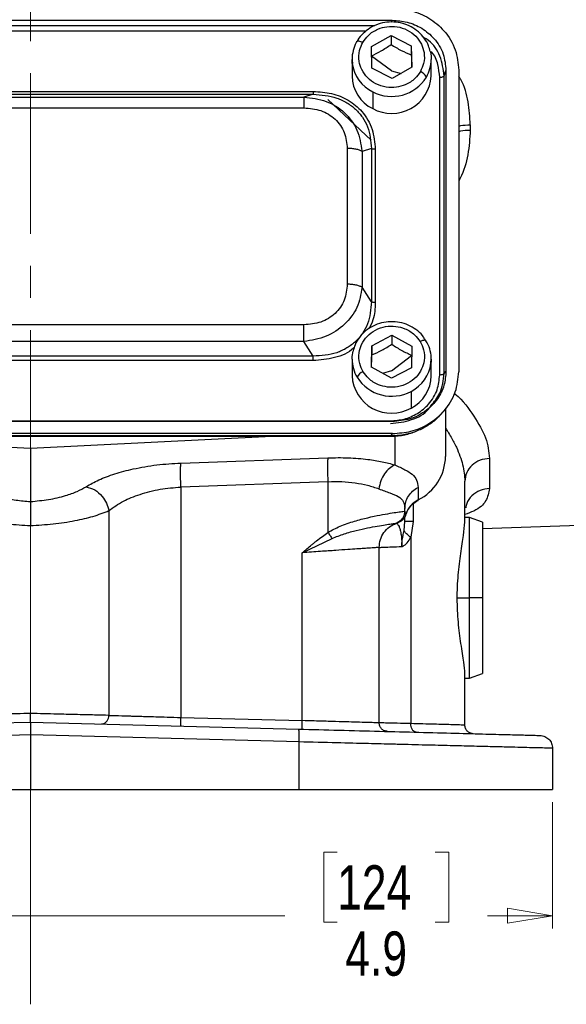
# Model space of a CAD drawing. Header units: inches. Extents: x 0.6 to 16.3, y 0.2 to 11.5.
# Tile 4 of 13: x 4.4 to 6.1, y 4 to 7. Entities that reach past the tile are written whole.
import ezdxf

# ---------------------------------------------------------------- set-up
doc = ezdxf.new("R2010")
doc.units = ezdxf.units.IN
doc.header["$MEASUREMENT"] = 0
doc.linetypes.add('CENTERX2', pattern=[0.8, 0.5, -0.1, 0.1, -0.1])
doc.styles.add('SLDTEXTSTYLE0', font='TXT', dxfattribs={"width": 0.75})
doc.dimstyles.new('SLDDIMSTYLE3', dxfattribs={"dimtxt": 0.137795, "dimasz": 0.14, "dimexe": 0, "dimexo": 0.0625, "dimgap": 0.034449, "dimtad": 0, "dimdec": 1, "dimlfac": 1.5, "dimrnd": 1e-09, "dimzin": 12, "dimdsep": 46, "dimtxsty": 'SLDTEXTSTYLE0', "dimblk1": 'CLOSED', "dimblk2": 'CLOSED', "dimsah": 1, "dimcen": 0.09, "dimadec": 0, "dimazin": 3, "dimtfac": 1, "dimtofl": 0, "dimtmove": 0, "dimatfit": 3, "dimldrblk": 'CLOSED', "dimfxl": 0, "dimfrac": 2, "dimtolj": 1, "dimtzin": 12, "dimarcsym": 0})

# ---------------------------------------------------------------- blocks, each defined once
blk = doc.blocks.new('_Closed')
at = {"color": 0, "linetype": 'ByBlock', "lineweight": -2}
for p, q in [((-1, 0.166667), (0, 0)), ((-1, 0.166667), (-1, -0.166667)), ((0, 0), (-1, -0.166667)), ((0, 0), (-1, 0))]:
    blk.add_line(p, q, dxfattribs=at)
blk = doc.blocks.new('_D_10')
at = {"color": 7, "linetype": 'Continuous', "lineweight": 0}
for p, q in [((2.851, 4.5995), (2.851, 4.2058)), ((6.1043, 4.5995), (6.1043, 4.2058)), ((5.4335, 4.4437), (5.3915, 4.4437)), ((5.3915, 4.4437), (5.3915, 4.2249)), ((5.7389, 4.4437), (5.7809, 4.4437)), ((5.7809, 4.4437), (5.7809, 4.2249)), ((2.851, 4.2452), (5.2706, 4.2452)), ((6.1043, 4.2452), (5.9018, 4.2452)), ((5.3915, 4.2249), (5.4335, 4.2249)), ((5.7809, 4.2249), (5.7389, 4.2249))]:
    blk.add_line(p, q, dxfattribs=at)
at = {"color": 7, "linetype": 'Continuous', "lineweight": 18, "xscale": 0.14, "yscale": 0.14, "rotation": 180.0000000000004}
blk.add_blockref('_Closed', (2.851, 4.2452, 0.0131), dxfattribs=at)
at = {"color": 7, "linetype": 'Continuous', "lineweight": 18, "xscale": 0.14, "yscale": 0.14}
blk.add_blockref('_Closed', (6.1043, 4.2452, 0.0131), dxfattribs=at)
at = {"color": 7, "linetype": 'Continuous', "lineweight": 18, "char_height": 0.1378, "attachment_point": 1, "style": 'SLDTEXTSTYLE0'}
for s, insert in [('124', (5.4335, 4.4025)), ('4.9', (5.4589, 4.1964))]:
    blk.add_mtext(s, dxfattribs=dict(at, insert=insert))

msp = doc.modelspace()

# ---------------------------------------------------------------- linework, layer by layer
at = {"color": 7, "linetype": 'CENTERX2', "lineweight": 18}
for p, q in [((4.4777, 3.9695), (4.4777, 10.3035)), ((4.4777, 5.4605), (4.4777, 3.9695))]:
    msp.add_line(p, q, dxfattribs=at)
at = {"color": 7, "linetype": 'Continuous', "lineweight": 25}
for p, q in [((3.351, 7.0342), (5.605, 7.0342)), ((5.5398, 6.9522), (5.6012, 6.9873)), ((5.6012, 6.9873), (5.6644, 6.9551)), ((5.6012, 6.9873), (5.6012, 6.9586)), ((5.5416, 6.885), (5.5398, 6.9522)), ((5.6644, 6.9551), (5.6663, 6.888)), ((5.6644, 6.9551), (5.6644, 6.9265)), ((5.4797, 6.9124), (5.4797, 6.8603)), ((5.7263, 6.8603), (5.7263, 6.9124)), ((5.6049, 6.8529), (5.5416, 6.885)), ((5.6663, 6.888), (5.6049, 6.8529)), ((5.7667, 6.861), (5.7724, 6.8779)), ((5.7724, 6.8779), (5.7724, 5.9407)), ((5.8123, 6.8791), (5.8123, 5.9396)), ((5.7529, 5.9302), (5.7529, 6.8568)), ((5.7667, 5.9344), (5.7667, 6.861)), ((3.5973, 6.8128), (5.3587, 6.8128)), ((5.5441, 6.8113), (5.5441, 6.7592)), ((3.5973, 6.804), (5.3587, 6.804)), ((3.6264, 6.7949), (5.3296, 6.7949)), ((5.3587, 6.804), (5.3296, 6.7949)), ((5.4042, 6.7871), (5.5397, 6.6606)), ((3.6264, 6.7613), (5.3296, 6.7613)), ((5.8482, 6.7087), (5.8482, 6.6923)), ((5.4647, 6.6352), (5.4647, 6.2121)), ((5.54, 6.6347), (5.5109, 6.6256)), ((5.5109, 6.6256), (5.5109, 6.2025)), ((5.54, 6.6347), (5.54, 6.1574)), ((5.5521, 6.6322), (5.5521, 6.1548)), ((5.54, 6.1574), (5.5109, 6.2025)), ((5.3296, 6.086), (3.6264, 6.086)), ((5.541, 6.0207), (5.6037, 6.0537)), ((5.6037, 6.0537), (5.6657, 6.0195)), ((5.6037, 6.0537), (5.6037, 6.025)), ((5.7095, 6.0363), (5.7059, 6.0417)), ((5.3296, 6.0333), (3.6264, 6.0333)), ((5.3587, 5.9881), (5.3296, 6.0333)), ((5.5403, 5.9534), (5.541, 6.0207)), ((5.541, 6.0207), (5.541, 5.992)), ((5.6657, 6.0195), (5.665, 5.9523)), ((5.3587, 5.9881), (3.5973, 5.9881)), ((5.3587, 5.9743), (3.5973, 5.9743)), ((5.4797, 5.9788), (5.4797, 5.9267)), ((5.6023, 5.9193), (5.5403, 5.9534)), ((5.665, 5.9523), (5.6023, 5.9193)), ((5.7263, 5.9267), (5.7263, 5.9788)), ((5.7667, 5.9344), (5.7724, 5.9407)), ((5.6636, 5.8786), (5.6636, 5.8265)), ((5.7497, 5.8007), (5.7561, 5.8063)), ((5.7559, 5.8061), (5.7635, 5.8144)), ((5.771, 5.8257), (5.771, 5.6761)), ((5.605, 5.7844), (3.351, 5.7844)), ((3.3568, 5.7868), (5.5993, 5.7868)), ((5.6062, 5.7471), (3.3498, 5.7471)), ((3.3534, 5.7385), (5.6026, 5.7385)), ((5.5993, 5.7395), (3.3568, 5.7395)), ((3.7258, 5.7385), (4.4777, 5.7017)), ((4.4777, 5.7017), (5.2296, 5.7385)), ((5.6062, 5.7471), (5.5993, 5.7395)), ((4.4777, 5.7017), (4.4777, 5.5353)), ((4.9464, 5.6552), (5.4043, 5.6717)), ((5.9082, 5.6699), (5.9082, 5.5759)), ((5.4043, 5.5971), (4.9464, 5.5806)), ((5.4043, 5.5971), (5.4043, 5.4394)), ((5.831, 5.4707), (5.831, 5.5987)), ((4.9464, 5.5806), (4.9464, 4.8629)), ((5.6854, 5.5793), (5.6854, 5.5402)), ((4.7221, 5.5071), (4.7221, 4.8694)), ((5.6443, 5.5056), (5.6443, 5.5141)), ((5.6194, 5.4685), (5.6217, 5.4692)), ((5.6213, 5.4694), (5.6241, 5.4708)), ((5.6217, 5.4692), (5.6224, 5.4695)), ((5.6224, 5.4695), (5.6244, 5.4701)), ((5.6431, 5.4856), (5.6385, 5.4856)), ((5.6416, 5.4447), (5.6443, 5.4736)), ((5.6443, 5.4736), (5.6443, 5.4875)), ((5.6701, 5.4736), (5.6629, 5.4242)), ((5.8457, 5.4856), (5.831, 5.4856)), ((5.8857, 5.471), (5.8457, 5.4856)), ((5.8457, 5.2356), (5.8457, 5.4856)), ((5.8857, 5.4511), (6.8388, 5.4844)), ((5.8857, 5.471), (5.8857, 5.2356)), ((5.3243, 5.376), (5.4175, 5.4203)), ((5.6629, 5.4242), (5.6629, 4.8437)), ((5.3243, 4.853), (5.3243, 5.376)), ((5.5643, 4.8461), (5.5643, 5.3925)), ((5.8457, 4.9855), (5.8457, 5.2356)), ((5.8857, 5.2356), (5.8457, 5.2356)), ((5.8857, 5.2356), (5.8857, 5.0001)), ((5.831, 4.8391), (5.831, 5.0004)), ((5.8457, 4.9855), (5.8857, 5.0001)), ((5.831, 4.9855), (5.8457, 4.9855)), ((3.6418, 4.8267), (4.4777, 4.8486)), ((4.4777, 4.8486), (5.3136, 4.8267)), ((4.9464, 4.8629), (5.3243, 4.853)), ((4.4777, 4.8086), (3.6407, 4.7867)), ((5.3146, 4.7867), (4.4777, 4.8086)), ((4.4777, 4.8086), (4.4777, 4.6389)), ((5.3146, 4.6389), (5.3146, 4.7867)), ((6.1043, 4.767), (6.1043, 4.6389)), ((3.6407, 4.6389), (4.4777, 4.6389)), ((4.4777, 4.6389), (5.3146, 4.6389)), ((5.3146, 4.6389), (6.1043, 4.6389))]:
    msp.add_line(p, q, dxfattribs=at)
at = {"color": 8, "linetype": 'Continuous', "lineweight": 25}
for p, q in [((5.603, 7.0284), (5.605, 7.0342)), ((5.5502, 7.0173), (3.4052, 7.0173)), ((5.523, 7.0003), (3.4329, 7.0003)), ((5.603, 6.8765), (5.5406, 6.9229)), ((5.603, 6.8765), (5.6323, 6.8685)), ((5.603, 5.9429), (5.6654, 5.9906)), ((5.603, 5.9429), (5.5744, 5.9346)), ((5.5993, 5.7393), (5.5993, 5.7395)), ((5.6131, 5.74), (5.6131, 5.6496)), ((5.6701, 5.5286), (5.6701, 5.4736)), ((5.6478, 5.4965), (5.6473, 5.4978)), ((5.8076, 5.2356), (5.8457, 5.2356))]:
    msp.add_line(p, q, dxfattribs=at)
at = {"color": 7, "linetype": 'Continuous', "lineweight": 25, "flags": 128}
for points in [[(5.4947, 6.9674), (5.495, 6.9687), (5.4961, 6.9696), (5.4978, 6.9701), (5.5001, 6.97), (5.503, 6.9695), (5.5062, 6.9686), (5.5097, 6.9673), (5.5134, 6.9655)], [(5.7237, 6.9362), (5.7258, 6.9229), (5.7263, 6.9124)], [(5.4804, 6.9), (5.4802, 6.9019), (5.4797, 6.9124)], [(5.4797, 5.9788), (5.48, 5.9875), (5.4827, 6.0042)], [(5.7263, 5.9788), (5.726, 5.9702), (5.7256, 5.966)], [(5.6849, 5.5388), (5.6852, 5.5391), (5.6854, 5.5402)]]:
    msp.add_lwpolyline(points, dxfattribs=at)
at = {"color": 8, "linetype": 'Continuous', "lineweight": 25, "flags": 128}
msp.add_lwpolyline([(5.7101, 6.0367), (5.7101, 6.0367), (5.709, 6.0376), (5.7073, 6.038), (5.705, 6.038), (5.7022, 6.0374), (5.699, 6.0364), (5.6955, 6.035), (5.6918, 6.0333)], dxfattribs=at)
at = {"color": 8, "linetype": 'Continuous', "lineweight": 25}
for centre, radius, start, end in [((5.5945, 6.9147), 0.1151, 187.3489, 244.0143), ((5.6173, 6.9126), 0.109, 329.6103, 359.9186), ((5.5888, 5.979), 0.1091, 180.0935, 211.3354), ((5.6113, 5.9813), 0.1153, 296.9857, 352.3833)]:
    msp.add_arc(centre, radius, start, end, dxfattribs=at)
at = {"color": 7, "linetype": 'Continuous', "lineweight": 25}
for centre, radius, start, end in [((5.6812, 6.8432), 0.0333, 25.1323, 69.9201), ((5.5932, 6.8615), 0.1135, 180.6065, 244.3757), ((5.6034, 6.8672), 0.1232, 241.2416, 356.8244), ((5.6028, 6.9246), 0.1277, 242.6263, 328.2286), ((5.6028, 5.9337), 0.1233, 183.2288, 299.5765), ((5.5264, 5.9081), 0.0339, 111.097, 155.2555), ((5.6032, 5.9913), 0.1279, 212.663, 298.1837), ((5.6125, 5.9282), 0.1138, 296.6672, 359.2818), ((5.6167, 5.6784), 0.1543, 296.448, 359.1655), ((5.7198, 5.4725), 0.0759, 116.9064, 161.5208)]:
    msp.add_arc(centre, radius, start, end, dxfattribs=at)
for points, knots in [([(5.6062, 7.0715), (5.6254, 7.0701), (5.6651, 7.0672), (5.7213, 7.0426), (5.7708, 7.0014), (5.8057, 6.9445), (5.8102, 6.9004), (5.8123, 6.8791)], [0, 0, 0, 0, 0.178178, 0.368078, 0.563081, 0.788865, 1, 1, 1, 1]), ([(5.7229, 6.9367), (5.7215, 6.9428), (5.7181, 6.9576), (5.7055, 6.9789), (5.6871, 6.9992), (5.664, 7.0149), (5.6378, 7.0253), (5.6097, 7.0298), (5.5811, 7.0282), (5.5538, 7.0203), (5.5289, 7.0072), (5.5159, 6.9945), (5.5095, 6.9883)], [0, 0, 0, 0, 0.071833, 0.174341, 0.277046, 0.380093, 0.483523, 0.587301, 0.691349, 0.795562, 0.8998, 1, 1, 1, 1]), ([(5.605, 7.0342), (5.6206, 7.0331), (5.6529, 7.0307), (5.6985, 7.0108), (5.7387, 6.9773), (5.767, 6.931), (5.7707, 6.8952), (5.7724, 6.8779)], [0, 0, 0, 0, 0.178178, 0.368078, 0.563081, 0.788865, 1, 1, 1, 1]), ([(5.5134, 6.9655), (5.5187, 6.9731), (5.5307, 6.9902), (5.5576, 7.0071), (5.5889, 7.0158), (5.6209, 7.0155), (5.6526, 7.0053), (5.6791, 6.986), (5.6967, 6.9611), (5.7059, 6.9318), (5.7054, 6.9016), (5.6965, 6.8828), (5.6926, 6.8746)], [0, 0, 0, 0, 0.090412, 0.204776, 0.295189, 0.394898, 0.5, 0.605102, 0.704811, 0.795224, 0.909588, 1, 1, 1, 1]), ([(5.4953, 6.9684), (5.4945, 6.9673), (5.4884, 6.9589), (5.4827, 6.94), (5.4785, 6.9177), (5.4805, 6.9043), (5.4812, 6.8997)], [0, 0, 0, 0, 0.055926, 0.432991, 0.808466, 1, 1, 1, 1]), ([(5.5095, 6.9883), (5.5092, 6.988), (5.5031, 6.9826), (5.4991, 6.9754), (5.4953, 6.9684)], [0, 0, 0, 0, 0.0423745, 1, 1, 1, 1]), ([(5.6926, 6.8746), (5.6873, 6.867), (5.6753, 6.8499), (5.6484, 6.833), (5.6171, 6.8243), (5.5851, 6.8246), (5.5534, 6.8349), (5.5269, 6.8542), (5.5093, 6.879), (5.5001, 6.9083), (5.5007, 6.9385), (5.5095, 6.9573), (5.5134, 6.9655)], [0, 0, 0, 0, 0.090412, 0.204776, 0.295189, 0.394898, 0.5, 0.605102, 0.704811, 0.795224, 0.909588, 1, 1, 1, 1]), ([(5.5398, 6.9235), (5.55, 6.9283), (5.5704, 6.938), (5.5909, 6.9517), (5.6012, 6.9586)], [0, 0, 0, 0, 0.499067, 1, 1, 1, 1]), ([(5.6012, 6.9586), (5.6117, 6.9522), (5.6328, 6.9395), (5.6539, 6.9308), (5.6644, 6.9265)], [0, 0, 0, 0, 0.499067, 1, 1, 1, 1]), ([(5.6644, 6.9265), (5.6647, 6.914), (5.6651, 6.9002), (5.6654, 6.8886), (5.6654, 6.8875)], [0, 0, 0, 0, 0.900991, 1, 1, 1, 1]), ([(5.3587, 6.8128), (5.378, 6.8116), (5.4162, 6.8091), (5.4696, 6.7872), (5.5152, 6.7495), (5.5466, 6.6954), (5.5503, 6.6533), (5.5521, 6.6322)], [0, 0, 0, 0, 0.188885, 0.37415, 0.55989, 0.779161, 1, 1, 1, 1]), ([(5.3296, 6.7949), (5.3533, 6.7922), (5.3999, 6.787), (5.4586, 6.7491), (5.5001, 6.6935), (5.5073, 6.6485), (5.5109, 6.6256)], [0, 0, 0, 0, 0.254195, 0.499999, 0.745803, 1, 1, 1, 1]), ([(5.3587, 6.804), (5.3837, 6.802), (5.4207, 6.799), (5.464, 6.7783), (5.4913, 6.7579), (5.5131, 6.7324), (5.5352, 6.6922), (5.538, 6.6579), (5.54, 6.6347)], [0, 0, 0, 0, 0.257877, 0.380577, 0.500005, 0.61912, 0.74214, 1, 1, 1, 1]), ([(5.3296, 6.7613), (5.3476, 6.7598), (5.3745, 6.7576), (5.4067, 6.7424), (5.4277, 6.7268), (5.4444, 6.7071), (5.4607, 6.6771), (5.4631, 6.652), (5.4647, 6.6352)], [0, 0, 0, 0, 0.250072, 0.375279, 0.5, 0.624721, 0.749928, 1, 1, 1, 1]), ([(5.4647, 6.2121), (5.4631, 6.1953), (5.4607, 6.1701), (5.4444, 6.1401), (5.4277, 6.1205), (5.4067, 6.1049), (5.3745, 6.0897), (5.3476, 6.0874), (5.3296, 6.086)], [0, 0, 0, 0, 0.250072, 0.375279, 0.5, 0.624721, 0.749928, 1, 1, 1, 1]), ([(5.5109, 6.2025), (5.5073, 6.1812), (5.5001, 6.1391), (5.4586, 6.0852), (5.3999, 6.0456), (5.3533, 6.0374), (5.3296, 6.0333)], [0, 0, 0, 0, 0.254196, 0.5, 0.745804, 1, 1, 1, 1]), ([(5.54, 6.1574), (5.538, 6.1338), (5.5352, 6.099), (5.5131, 6.0584), (5.4913, 6.0329), (5.464, 6.0126), (5.4207, 5.9921), (5.3837, 5.9897), (5.3587, 5.9881)], [0, 0, 0, 0, 0.257877, 0.380577, 0.500005, 0.61912, 0.74214, 1, 1, 1, 1]), ([(5.7059, 6.0417), (5.7037, 6.0452), (5.6967, 6.0565), (5.6793, 6.0715), (5.6553, 6.0856), (5.6282, 6.094), (5.5998, 6.0964), (5.5715, 6.0926), (5.5448, 6.0828), (5.5211, 6.0674), (5.5019, 6.0472), (5.4888, 6.0259), (5.485, 6.0109), (5.4834, 6.0047)], [0, 0, 0, 0, 0.045076, 0.142565, 0.240402, 0.338597, 0.4371, 0.535828, 0.634667, 0.733485, 0.832134, 0.930471, 1, 1, 1, 1]), ([(5.5142, 5.9397), (5.5101, 5.9479), (5.501, 5.9665), (5.4999, 5.9967), (5.5086, 6.0261), (5.5258, 6.0513), (5.552, 6.0709), (5.5835, 6.0816), (5.6155, 6.0824), (5.6469, 6.0742), (5.6741, 6.0577), (5.6864, 6.0407), (5.6918, 6.0333)], [0, 0, 0, 0, 0.090412, 0.204776, 0.295189, 0.394898, 0.5, 0.605102, 0.704811, 0.795224, 0.909588, 1, 1, 1, 1]), ([(5.6918, 6.0333), (5.6959, 6.0251), (5.705, 6.0065), (5.7061, 5.9762), (5.6974, 5.9468), (5.6802, 5.9217), (5.6541, 5.902), (5.6225, 5.8913), (5.5906, 5.8905), (5.5591, 5.8988), (5.5319, 5.9153), (5.5196, 5.9322), (5.5142, 5.9397)], [0, 0, 0, 0, 0.090412, 0.204776, 0.295189, 0.394898, 0.5, 0.605102, 0.704811, 0.795224, 0.909588, 1, 1, 1, 1]), ([(5.541, 5.992), (5.5514, 5.9965), (5.5723, 6.0055), (5.5932, 6.0185), (5.6037, 6.025)], [0, 0, 0, 0, 0.499067, 1, 1, 1, 1]), ([(5.6037, 6.025), (5.614, 6.0183), (5.6347, 6.0049), (5.6554, 5.9955), (5.6657, 5.9908)], [0, 0, 0, 0, 0.499067, 1, 1, 1, 1]), ([(5.7247, 5.9658), (5.7254, 5.9698), (5.7276, 5.9827), (5.7239, 6.0046), (5.7179, 6.0246), (5.7111, 6.0341), (5.7095, 6.0363)], [0, 0, 0, 0, 0.166637, 0.529553, 0.891912, 1, 1, 1, 1]), ([(5.5406, 5.9533), (5.5406, 5.9543), (5.5408, 5.9658), (5.5409, 5.9795), (5.541, 5.992)], [0, 0, 0, 0, 0.087968, 1, 1, 1, 1]), ([(5.5993, 5.7868), (5.6137, 5.7879), (5.6433, 5.7901), (5.6851, 5.8084), (5.7219, 5.8391), (5.748, 5.8815), (5.7513, 5.9143), (5.7529, 5.9302)], [0, 0, 0, 0, 0.178893, 0.368066, 0.562893, 0.788357, 1, 1, 1, 1]), ([(5.7724, 5.9407), (5.7712, 5.9261), (5.7686, 5.896), (5.7473, 5.8534), (5.7114, 5.8159), (5.6619, 5.7894), (5.6235, 5.786), (5.605, 5.7844)], [0, 0, 0, 0, 0.178178, 0.368078, 0.563081, 0.788865, 1, 1, 1, 1]), ([(5.6062, 5.7471), (5.6254, 5.7485), (5.6651, 5.7515), (5.7213, 5.776), (5.7708, 5.8173), (5.8057, 5.8742), (5.8102, 5.9182), (5.8123, 5.9396)], [0, 0, 0, 0, 0.178178, 0.368078, 0.563081, 0.788865, 1, 1, 1, 1]), ([(5.5993, 5.7781), (5.6215, 5.7807), (5.6646, 5.7858), (5.7091, 5.8099), (5.7228, 5.8302), (5.7252, 5.8337)], [0, 0, 0, 0, 0.467286, 0.907987, 1, 1, 1, 1]), ([(5.7552, 5.8067), (5.751, 5.8018), (5.7388, 5.7877), (5.7127, 5.7693), (5.6784, 5.7523), (5.64, 5.7413), (5.613, 5.7401), (5.5993, 5.7395)], [0, 0, 0, 0, 0.114142, 0.326377, 0.544618, 0.769091, 1, 1, 1, 1]), ([(5.5962, 5.7386), (5.6107, 5.7391), (5.6381, 5.7399), (5.6639, 5.7488), (5.6761, 5.7529)], [0, 0, 0, 0, 0.529552, 1, 1, 1, 1]), ([(4.6512, 5.5816), (4.6638, 5.5888), (4.6892, 5.6033), (4.7395, 5.6221), (4.8002, 5.6383), (4.8704, 5.6506), (4.9214, 5.6537), (4.9464, 5.6552)], [0, 0, 0, 0, 0.188377, 0.378939, 0.569068, 0.788816, 1, 1, 1, 1]), ([(5.4043, 5.6717), (5.4256, 5.672), (5.4687, 5.6727), (5.5257, 5.6677), (5.5745, 5.66), (5.6002, 5.6531), (5.6131, 5.6496)], [0, 0, 0, 0, 0.2763426, 0.5572042, 0.7791057, 1, 1, 1, 1]), ([(5.6131, 5.6496), (5.6072, 5.6464), (5.5956, 5.6401), (5.5804, 5.622), (5.5685, 5.5998), (5.5648, 5.5833), (5.563, 5.575)], [0, 0, 0, 0, 0.250006, 0.499998, 0.750005, 1, 1, 1, 1]), ([(5.6131, 5.6496), (5.6242, 5.6445), (5.6466, 5.6342), (5.6687, 5.6202), (5.683, 5.603), (5.6846, 5.5873), (5.6854, 5.5793)], [0, 0, 0, 0, 0.235853, 0.476927, 0.735796, 1, 1, 1, 1]), ([(4.3041, 5.5816), (4.316, 5.5752), (4.3394, 5.5623), (4.3854, 5.5485), (4.4322, 5.5393), (4.4626, 5.5366), (4.4777, 5.5353)], [0, 0, 0, 0, 0.286363, 0.567325, 0.784865, 1, 1, 1, 1]), ([(4.4777, 5.5353), (4.4967, 5.5371), (4.5356, 5.5407), (4.5848, 5.5525), (4.6243, 5.5664), (4.6423, 5.5766), (4.6512, 5.5816)], [0, 0, 0, 0, 0.270869, 0.553018, 0.777831, 1, 1, 1, 1]), ([(4.6512, 5.5816), (4.6603, 5.579), (4.6784, 5.5736), (4.7004, 5.5536), (4.7156, 5.5306), (4.7199, 5.5149), (4.7221, 5.5071)], [0, 0, 0, 0, 0.279691, 0.559364, 0.779672, 1, 1, 1, 1]), ([(5.4043, 5.5971), (5.4188, 5.5974), (5.4481, 5.5981), (5.4899, 5.5941), (5.5294, 5.5867), (5.5516, 5.579), (5.563, 5.575)], [0, 0, 0, 0, 0.246548, 0.494832, 0.74232, 1, 1, 1, 1]), ([(4.7221, 5.5071), (4.7362, 5.5172), (4.7627, 5.5363), (4.8186, 5.559), (4.8802, 5.5749), (4.9247, 5.5788), (4.9464, 5.5806)], [0, 0, 0, 0, 0.273379, 0.513412, 0.76307, 1, 1, 1, 1]), ([(5.563, 5.575), (5.5751, 5.5706), (5.5994, 5.5618), (5.6251, 5.5514), (5.6416, 5.5371), (5.6434, 5.5218), (5.6443, 5.5141)], [0, 0, 0, 0, 0.247971, 0.49533, 0.745303, 1, 1, 1, 1]), ([(4.4777, 5.5353), (4.4777, 5.5318), (4.4777, 5.5247), (4.4777, 5.5065), (4.4777, 5.4846), (4.4777, 5.4685), (4.4777, 5.4605)], [0, 0, 0, 0, 0.25009, 0.500112, 0.750087, 1, 1, 1, 1]), ([(5.6553, 5.5119), (5.6595, 5.5176), (5.6673, 5.5283), (5.6794, 5.5352), (5.6851, 5.5385)], [0, 0, 0, 0, 0.529147, 1, 1, 1, 1]), ([(4.2333, 5.5071), (4.2488, 5.5008), (4.2782, 5.4891), (4.339, 5.4751), (4.4056, 5.4649), (4.454, 5.4619), (4.4777, 5.4605)], [0, 0, 0, 0, 0.265871, 0.504233, 0.757205, 1, 1, 1, 1]), ([(4.4777, 5.4605), (4.5014, 5.4619), (4.5498, 5.4649), (4.6164, 5.4751), (4.6771, 5.4891), (4.7066, 5.5008), (4.7221, 5.5071)], [0, 0, 0, 0, 0.242802, 0.495767, 0.734139, 1, 1, 1, 1]), ([(5.4043, 5.4394), (5.4169, 5.446), (5.4441, 5.4605), (5.4873, 5.4745), (5.5297, 5.4857), (5.5676, 5.4936), (5.5991, 5.499), (5.6233, 5.5027), (5.6401, 5.505), (5.6429, 5.5054), (5.6443, 5.5056)], [0, 0, 0, 0, 0.1099552, 0.2381165, 0.3611578, 0.4870198, 0.6136151, 0.7343812, 0.8631416, 1, 1, 1, 1]), ([(5.6176, 5.4679), (5.6218, 5.4699), (5.6302, 5.4738), (5.6385, 5.4839), (5.6434, 5.4948), (5.644, 5.502), (5.6443, 5.5056)], [0, 0, 0, 0, 0.27977, 0.559537, 0.779763, 1, 1, 1, 1]), ([(5.6478, 5.4965), (5.6469, 5.4937), (5.6453, 5.4881), (5.6402, 5.4807), (5.6333, 5.4742), (5.6273, 5.4715), (5.6244, 5.4701)], [0, 0, 0, 0, 0.251921, 0.503166, 0.752497, 1, 1, 1, 1]), ([(5.6443, 5.5056), (5.6443, 5.5056), (5.6443, 5.5056), (5.6443, 5.5056), (5.6443, 5.5056)], [0, 0, 0, 0, 0.560001, 1, 1, 1, 1]), ([(5.6474, 5.494), (5.6491, 5.5002), (5.6508, 5.5066), (5.6552, 5.5117), (5.6553, 5.5119)], [0, 0, 0, 0, 0.966868, 1, 1, 1, 1]), ([(5.4175, 5.4203), (5.4301, 5.4254), (5.4558, 5.4358), (5.4936, 5.4458), (5.5286, 5.4537), (5.5593, 5.4593), (5.5844, 5.4633), (5.6029, 5.4659), (5.6149, 5.4675), (5.6167, 5.4678), (5.6176, 5.4679)], [0, 0, 0, 0, 0.1224151, 0.2475766, 0.3736897, 0.4996663, 0.6253158, 0.7506351, 0.8753055, 1, 1, 1, 1]), ([(5.6176, 5.4679), (5.6177, 5.4679), (5.6177, 5.4679), (5.6177, 5.4679), (5.6177, 5.4679)], [0, 0, 0, 0, 0.559986, 1, 1, 1, 1]), ([(5.6177, 5.4679), (5.6182, 5.4677), (5.6192, 5.4671), (5.6248, 5.4613), (5.6293, 5.4497), (5.6322, 5.4367), (5.634, 5.4211), (5.6347, 5.4065), (5.6347, 5.399), (5.6347, 5.3952)], [0, 0, 0, 0, 0.283842, 0.551774, 0.675697, 0.791595, 0.898594, 0.949597, 1, 1, 1, 1]), ([(5.831, 5.0004), (5.831, 5.0004), (5.831, 5.0106), (5.8284, 5.0349), (5.8193, 5.0898), (5.8101, 5.1585), (5.8063, 5.2328), (5.8097, 5.3074), (5.8183, 5.3753), (5.8283, 5.4333), (5.8301, 5.4582), (5.831, 5.4707)], [0, 0, 0, 0, 0.000002, 0.110557, 0.24436, 0.370146, 0.49546, 0.620748, 0.74649, 0.872816, 1, 1, 1, 1]), ([(5.3243, 5.376), (5.3341, 5.3841), (5.3462, 5.3943), (5.3612, 5.4064), (5.3723, 5.4153), (5.3867, 5.4266), (5.3986, 5.4353), (5.4043, 5.4394)], [0, 0, 0, 0, 0.3753924, 0.4646941, 0.5660259, 0.793886, 1, 1, 1, 1]), ([(5.6347, 5.3952), (5.6347, 5.3952), (5.6347, 5.3952), (5.6347, 5.3952), (5.6347, 5.3952), (5.6347, 5.3952), (5.6347, 5.3952), (5.6347, 5.3952), (5.6347, 5.3952), (5.6347, 5.3952), (5.6347, 5.3952), (5.6347, 5.3952), (5.6347, 5.3955), (5.6347, 5.3961), (5.6347, 5.397), (5.6347, 5.3976), (5.6348, 5.3979), (5.6348, 5.3983), (5.6348, 5.399), (5.6348, 5.4002), (5.6349, 5.4019), (5.635, 5.4043), (5.6353, 5.4077), (5.6359, 5.4127), (5.637, 5.42), (5.6391, 5.431), (5.6406, 5.4395), (5.6416, 5.4447)], [0, 0, 0, 0, 0.000387, 0.000578, 0.000598, 0.000604, 0.00061, 0.000616, 0.000623, 0.000645, 0.000834, 0.001712, 0.0032, 0.013797, 0.042063, 0.050351, 0.053046, 0.057814, 0.073009, 0.095051, 0.126704, 0.171958, 0.23677, 0.330287, 0.467534, 0.674709, 1, 1, 1, 1]), ([(5.6629, 5.4242), (5.6578, 5.4279), (5.6475, 5.4352), (5.6435, 5.4415), (5.6416, 5.4447)], [0, 0, 0, 0, 0.499995, 1, 1, 1, 1]), ([(5.6347, 5.3952), (5.6363, 5.3956), (5.6393, 5.3964), (5.6449, 5.4002), (5.6535, 5.4081), (5.6592, 5.4179), (5.6629, 5.4242)], [0, 0, 0, 0, 0.139695, 0.274003, 0.528904, 1, 1, 1, 1]), ([(5.5643, 5.3925), (5.5635, 5.3925), (5.5619, 5.3923), (5.5507, 5.3915), (5.5377, 5.3907), (5.5256, 5.3898), (5.5114, 5.3889), (5.4923, 5.3875), (5.4655, 5.3857), (5.4278, 5.383), (5.3799, 5.3798), (5.3435, 5.3773), (5.3243, 5.376)], [0, 0, 0, 0, 0.120069, 0.24333, 0.306236, 0.369949, 0.434472, 0.499807, 0.598871, 0.71527, 0.848986, 1, 1, 1, 1]), ([(5.5643, 5.3925), (5.5652, 5.3925), (5.5668, 5.3926), (5.5806, 5.3931), (5.6023, 5.394), (5.6238, 5.3948), (5.6347, 5.3952)], [0, 0, 0, 0, 0.241762, 0.48901, 0.741753, 1, 1, 1, 1]), ([(4.4777, 4.8752), (4.4496, 4.8746), (4.4014, 4.8734), (4.3335, 4.8718), (4.2767, 4.8704), (4.2473, 4.8697), (4.2333, 4.8694)], [0, 0, 0, 0, 0.2907814, 0.49998, 0.7612573, 1, 1, 1, 1]), ([(4.4777, 4.8486), (4.4777, 4.8488), (4.4777, 4.8493), (4.4777, 4.853), (4.4777, 4.8578), (4.4777, 4.8627), (4.4777, 4.8686), (4.4777, 4.873), (4.4777, 4.8752)], [0, 0, 0, 0, 0.188695, 0.417745, 0.548027, 0.688535, 0.839188, 1, 1, 1, 1]), ([(4.7221, 4.8694), (4.7081, 4.8697), (4.6787, 4.8704), (4.6218, 4.8718), (4.554, 4.8734), (4.5057, 4.8746), (4.4777, 4.8752)], [0, 0, 0, 0, 0.238745, 0.50002, 0.709221, 1, 1, 1, 1]), ([(4.4777, 4.8486), (4.4777, 4.8484), (4.4777, 4.848), (4.4777, 4.8447), (4.4777, 4.8374), (4.4777, 4.8243), (4.4777, 4.8138), (4.4777, 4.8086)], [0, 0, 0, 0, 0.136273, 0.26534, 0.500864, 0.749263, 1, 1, 1, 1]), ([(4.6992, 4.8428), (4.7025, 4.8432), (4.7091, 4.844), (4.7166, 4.8512), (4.7212, 4.8601), (4.7218, 4.8663), (4.7221, 4.8694)], [0, 0, 0, 0, 0.2796, 0.55921, 0.77958, 1, 1, 1, 1]), ([(4.7221, 4.8694), (4.7347, 4.869), (4.7508, 4.8686), (4.7753, 4.8679), (4.789, 4.8675), (4.8036, 4.867), (4.8206, 4.8666), (4.8419, 4.8659), (4.8699, 4.8651), (4.9056, 4.8641), (4.932, 4.8633), (4.9464, 4.8629)], [0, 0, 0, 0, 0.2373796, 0.3006957, 0.3655439, 0.4319242, 0.4998367, 0.5861296, 0.6982686, 0.8362337, 1, 1, 1, 1]), ([(5.5643, 4.8461), (5.5635, 4.8461), (5.5619, 4.8461), (5.5484, 4.8465), (5.5265, 4.8472), (5.4968, 4.848), (5.4601, 4.8491), (5.4246, 4.8501), (5.3908, 4.8511), (5.3599, 4.852), (5.3367, 4.8527), (5.3243, 4.853)], [0, 0, 0, 0, 0.120184, 0.243549, 0.370099, 0.499836, 0.619303, 0.749802, 0.818957, 0.90236, 1, 1, 1, 1]), ([(5.6629, 4.8437), (5.648, 4.8441), (5.6188, 4.8448), (5.5881, 4.8455), (5.5681, 4.846), (5.5656, 4.846), (5.5643, 4.8461)], [0, 0, 0, 0, 0.256477, 0.50002, 0.751883, 1, 1, 1, 1]), ([(5.3136, 4.8267), (5.3555, 4.8256), (5.4415, 4.8233), (5.5682, 4.82), (5.691, 4.8168), (5.8034, 4.8138), (5.8994, 4.8113), (5.975, 4.8093), (6.0278, 4.808), (6.0597, 4.8071), (6.0635, 4.807), (6.0654, 4.807)], [0, 0, 0, 0, 0.104888, 0.214962, 0.329019, 0.445563, 0.562884, 0.677205, 0.789044, 0.897016, 1, 1, 1, 1]), ([(5.6799, 4.8171), (5.6774, 4.8176), (5.6723, 4.8187), (5.6667, 4.8259), (5.6634, 4.8346), (5.6631, 4.8407), (5.6629, 4.8437)], [0, 0, 0, 0, 0.279634, 0.559249, 0.779637, 1, 1, 1, 1]), ([(5.831, 4.8391), (5.8289, 4.8391), (5.8246, 4.8393), (5.7904, 4.8402), (5.7382, 4.8417), (5.6885, 4.843), (5.6629, 4.8437)], [0, 0, 0, 0, 0.2481, 0.499972, 0.743508, 1, 1, 1, 1]), ([(6.1043, 4.767), (6.1032, 4.767), (6.1008, 4.7671), (6.0814, 4.7676), (6.0526, 4.7683), (6.0167, 4.7692), (5.977, 4.7702), (5.9302, 4.7713), (5.8851, 4.7725), (5.845, 4.7735), (5.812, 4.7743), (5.7765, 4.7752), (5.7384, 4.7761), (5.6978, 4.7771), (5.6546, 4.7782), (5.5992, 4.7796), (5.5256, 4.7814), (5.4272, 4.7839), (5.3541, 4.7857), (5.3146, 4.7867)], [0, 0, 0, 0, 0.079768, 0.160951, 0.243549, 0.306445, 0.370139, 0.43463, 0.49992, 0.534019, 0.569106, 0.60518, 0.642242, 0.680292, 0.71933, 0.759355, 0.825954, 0.906171, 1, 1, 1, 1])]:
    msp.add_open_spline(points, degree=3, knots=knots, dxfattribs=at)
at = {"color": 8, "linetype": 'Continuous', "lineweight": 25}
for points, knots in [([(5.7667, 6.861), (5.7638, 6.8817), (5.7583, 6.9218), (5.7309, 6.9644), (5.7075, 6.978), (5.7022, 6.9811)], [0, 0, 0, 0, 0.44987, 0.874147, 1, 1, 1, 1]), ([(5.7529, 6.8568), (5.7515, 6.8701), (5.7487, 6.8974), (5.738, 6.9252), (5.7275, 6.9361), (5.7271, 6.9365)], [0, 0, 0, 0, 0.47686, 0.981124, 1, 1, 1, 1]), ([(5.8482, 6.7087), (5.8466, 6.7325), (5.8433, 6.7801), (5.8299, 6.8321), (5.8144, 6.8562), (5.8123, 6.8593)], [0, 0, 0, 0, 0.46484, 0.930102, 1, 1, 1, 1]), ([(5.8123, 6.7045), (5.8143, 6.7051), (5.8245, 6.7079), (5.8377, 6.7083), (5.8482, 6.7087)], [0, 0, 0, 0, 0.196962, 1, 1, 1, 1]), ([(5.8482, 6.6923), (5.8465, 6.6666), (5.8431, 6.6151), (5.8272, 6.5622), (5.8139, 6.5364), (5.8123, 6.5334)], [0, 0, 0, 0, 0.467939, 0.937598, 1, 1, 1, 1]), ([(5.8123, 6.6881), (5.8143, 6.6887), (5.8245, 6.6916), (5.8377, 6.692), (5.8482, 6.6923)], [0, 0, 0, 0, 0.1969625, 1, 1, 1, 1]), ([(5.5521, 6.1548), (5.5513, 6.1366), (5.5501, 6.1078), (5.5365, 6.0822), (5.5315, 6.0729)], [0, 0, 0, 0, 0.634316, 1, 1, 1, 1]), ([(5.4867, 6.0156), (5.4859, 6.0148), (5.4705, 5.9983), (5.4253, 5.9803), (5.3809, 5.9763), (5.3587, 5.9743)], [0, 0, 0, 0, 0.023854, 0.510189, 1, 1, 1, 1]), ([(5.7252, 5.8337), (5.7358, 5.8461), (5.7607, 5.8753), (5.7645, 5.9129), (5.7667, 5.9344)], [0, 0, 0, 0, 0.427342, 1, 1, 1, 1]), ([(5.7989, 5.8727), (5.7994, 5.8722), (5.8262, 5.8494), (5.8606, 5.8014), (5.9009, 5.7326), (5.9058, 5.6908), (5.9082, 5.6699)], [0, 0, 0, 0, 0.0066895, 0.3392596, 0.6700265, 1, 1, 1, 1]), ([(5.771, 5.7636), (5.7733, 5.7602), (5.7797, 5.7509), (5.7913, 5.731), (5.8047, 5.7055), (5.8164, 5.677), (5.8247, 5.6499), (5.83, 5.6236), (5.8307, 5.6068), (5.831, 5.5987)], [0, 0, 0, 0, 0.0591113, 0.1618654, 0.3456681, 0.5084623, 0.6703196, 0.8398699, 1, 1, 1, 1]), ([(5.9082, 5.5759), (5.9056, 5.5626), (5.9004, 5.5359), (5.8719, 5.5095), (5.8408, 5.4983), (5.831, 5.4949)], [0, 0, 0, 0, 0.406373, 0.814211, 1, 1, 1, 1]), ([(5.9082, 5.5759), (5.898, 5.5745), (5.8775, 5.5717), (5.8524, 5.5541), (5.8368, 5.5343), (5.8348, 5.5203), (5.8341, 5.5158)], [0, 0, 0, 0, 0.288055, 0.576111, 0.864166, 1, 1, 1, 1])]:
    msp.add_open_spline(points, degree=3, knots=knots, dxfattribs=at)
at = {"color": 7, "linetype": 'Continuous', "lineweight": 25}
for points in [[(5.7529, 6.8568), (5.7545, 6.8569), (5.7578, 6.857), (5.7621, 6.8579), (5.7653, 6.8593), (5.7662, 6.8604), (5.7667, 6.861)], [(5.3587, 6.8128), (5.3587, 6.8117), (5.3587, 6.8095), (5.3587, 6.8068), (5.3587, 6.8048), (5.3587, 6.8043), (5.3587, 6.804)], [(5.3296, 6.7949), (5.3296, 6.7938), (5.3296, 6.7917), (5.3296, 6.7841), (5.3296, 6.774), (5.3296, 6.7655), (5.3296, 6.7613)], [(5.5109, 6.6256), (5.5083, 6.627), (5.503, 6.6298), (5.4917, 6.6328), (5.4787, 6.6348), (5.4694, 6.6351), (5.4647, 6.6352)], [(5.5521, 6.6322), (5.5509, 6.6323), (5.5484, 6.6323), (5.545, 6.6329), (5.542, 6.6336), (5.5407, 6.6344), (5.54, 6.6347)], [(5.5109, 6.2025), (5.5083, 6.2039), (5.503, 6.2067), (5.4917, 6.2097), (5.4787, 6.2117), (5.4694, 6.212), (5.4647, 6.2121)], [(5.5521, 6.1548), (5.5509, 6.1549), (5.5484, 6.1549), (5.545, 6.1555), (5.542, 6.1563), (5.5407, 6.157), (5.54, 6.1574)], [(5.3296, 6.0333), (5.3296, 6.0371), (5.3296, 6.0448), (5.3296, 6.0584), (5.3296, 6.0725), (5.3296, 6.0815), (5.3296, 6.086)], [(5.3587, 5.9743), (5.3587, 5.9755), (5.3587, 5.9778), (5.3587, 5.9815), (5.3587, 5.9851), (5.3587, 5.9871), (5.3587, 5.9881)], [(5.7529, 5.9302), (5.7545, 5.9303), (5.7578, 5.9304), (5.7621, 5.9314), (5.7653, 5.9327), (5.7662, 5.9338), (5.7667, 5.9344)], [(4.9464, 5.5806), (4.9461, 5.5887), (4.9456, 5.6047), (4.9454, 5.6265), (4.9456, 5.6446), (4.9461, 5.6517), (4.9464, 5.6552)], [(5.4043, 5.6717), (5.404, 5.6682), (5.4035, 5.6611), (5.4033, 5.643), (5.4035, 5.6212), (5.404, 5.6051), (5.4043, 5.5971)], [(5.9082, 5.6699), (5.898, 5.6686), (5.8776, 5.6659), (5.8522, 5.6493), (5.8345, 5.6261), (5.8322, 5.6078), (5.831, 5.5987)], [(5.6443, 5.5141), (5.6449, 5.5207), (5.646, 5.5339), (5.6547, 5.5523), (5.6676, 5.5683), (5.6795, 5.5757), (5.6854, 5.5793)], [(5.6443, 5.5056), (5.644, 5.5015), (5.6432, 5.4933), (5.6375, 5.4822), (5.6289, 5.4731), (5.6214, 5.4697), (5.6177, 5.4679)], [(5.5643, 5.3925), (5.5651, 5.4007), (5.5665, 5.4171), (5.5781, 5.4393), (5.5952, 5.4576), (5.6102, 5.4645), (5.6176, 5.4679)], [(5.6701, 5.4736), (5.6663, 5.4736), (5.6586, 5.4736), (5.6506, 5.4736), (5.6453, 5.4736), (5.6447, 5.4736), (5.6443, 5.4736)], [(5.4043, 5.4394), (5.4067, 5.436), (5.4115, 5.4291), (5.4155, 5.4233), (5.4175, 5.4203)], [(4.9471, 4.8363), (4.9469, 4.8367), (4.9466, 4.8375), (4.9463, 4.8436), (4.9462, 4.8524), (4.9463, 4.8594), (4.9464, 4.8629)], [(5.325, 4.8264), (5.3248, 4.8268), (5.3244, 4.8276), (5.3241, 4.8337), (5.3241, 4.8426), (5.3242, 4.8495), (5.3243, 4.853)], [(5.5903, 4.8194), (5.5869, 4.8199), (5.58, 4.8208), (5.5715, 4.827), (5.5655, 4.8358), (5.5647, 4.8426), (5.5643, 4.8461)], [(5.3146, 4.7867), (5.3147, 4.7919), (5.3149, 4.8024), (5.3148, 4.8156), (5.3143, 4.8248), (5.3138, 4.8261), (5.3136, 4.8267)], [(5.857, 4.8124), (5.8536, 4.8129), (5.8467, 4.8139), (5.8381, 4.8201), (5.8322, 4.8288), (5.8314, 4.8357), (5.831, 4.8391)], [(6.0654, 4.807), (6.0705, 4.8063), (6.0808, 4.8048), (6.0936, 4.7955), (6.1026, 4.7825), (6.1038, 4.7721), (6.1043, 4.767)]]:
    msp.add_open_spline(points, degree=3, dxfattribs=at)

# ---------------------------------------------------------------- dimensions: what is measured, and where the dimension line sits
at = {"color": 7, "linetype": 'Continuous', "lineweight": 18}
dim = msp.add_linear_dim(base=(6.1043, 4.2452), p1=(2.851, 4.6389), p2=(6.1043, 4.6389), dimstyle='SLDDIMSTYLE3', dxfattribs=at)
dim.commit()
dim.dimension.update_dxf_attribs({"geometry": '_D_10', "text_midpoint": (5.5862, 4.2452), "dimtype": 160})

doc.saveas('drawing.dxf')
